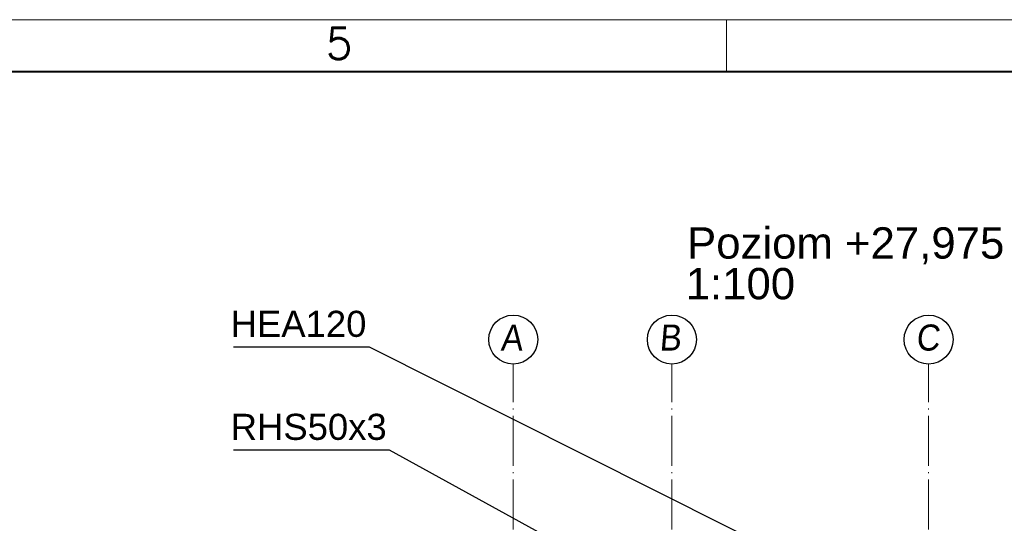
# Paper-space layout 'A0 Advance Steel' of a CAD drawing. Header units: millimetres. Extents: x 228 to 822, y 214 to 634.
# Tile 73 of 76: x 532 to 627, y 586 to 634. Entities that reach past the tile are written whole.
import ezdxf

# ---------------------------------------------------------------- set-up
doc = ezdxf.new("R2010")
doc.units = ezdxf.units.MM
doc.linetypes.add('ACAD_ISO04W100', pattern=[30, 24, -3, 0, -3])
doc.layers.get('0').update_dxf_attribs({"linetype": 'CONTINUOUS'})
for name, color, linetype, lineweight in [('5', 7, 'CONTINUOUS', 15), ('RAHM2', 1, 'CONTINUOUS', 15), ('RAHM3', 51, 'CONTINUOUS', 30), ('RAHM5', 3, 'CONTINUOUS', 40)]:
    doc.layers.add(name, color=color, linetype=linetype, lineweight=lineweight)
doc.styles.add('Arial', font='arial.ttf')
doc.styles.add('ARIAL_1', font='arial.ttf', dxfattribs={"width": 0.9, "oblique": 5})
doc.styles.add('ROMANS', font='romans.shx', dxfattribs={"width": 0.9})

# ---------------------------------------------------------------- blocks, each defined once
blk = doc.blocks.new('132QEWDSAASD')
at = {"layer": 'RAHM2'}
blk.add_line((372, 415), (372, 420), dxfattribs=at)
blk.add_lwpolyline([(0, 0), (0, 420), (594, 420), (594, 0)], close=True, dxfattribs=at)
at = {"layer": 'RAHM5'}
blk.add_line((589, 415), (5, 415), dxfattribs=at)
at = {"layer": 'RAHM3', "style": 'ROMANS'}
blk.add_text('5', height=3, dxfattribs=at).set_placement((333.607, 416.227))
blk = doc.blocks.new('5ytrhfgvc')
at = {"layer": '5'}
blk.add_blockref('132QEWDSAASD', (0, 0), dxfattribs=at)
blk = doc.blocks.new('324ewdsczxzxcz')
at = {"linetype": 'ACAD_ISO04W100', "lineweight": 5, "ltscale": 0.2}
for p, q in [((303.229, 244.968, -5394.472), (303.229, 340.131, -5394.472)), ((318.429, 244.968), (318.429, 340.131)), ((343.029, 244.968), (343.029, 340.131))]:
    blk.add_line(p, q, dxfattribs=at)
for centre in [(303.229, 342.478, -5394.472), (318.429, 342.478), (343.029, 342.478)]:
    blk.add_circle(centre, 2.347)
at = {"char_height": 2.5, "attachment_point": 1, "style": 'ARIAL_1'}
for s, insert in [('A', (302.007, 343.922, -5394.472)), ('B', (317.207, 343.922)), ('C', (341.807, 343.922))]:
    blk.add_mtext_dynamic_manual_height_columns(s, width=4.31573, gutter_width=12.5, heights=[0], dxfattribs=dict(at, insert=insert))

psp = doc.layouts.new('A0 Advance Steel')

# ---------------------------------------------------------------- linework, layer by layer
at = {"color": 7}
for points in [[(607.26, 581.836), (565.97, 602.555), (552.961, 602.555)], [(600.995, 574.491), (567.909, 592.683), (552.961, 592.683)]]:
    psp.add_lwpolyline(points, dxfattribs=at)

# ---------------------------------------------------------------- block references
psp.add_blockref('324ewdsczxzxcz', (276.531, 260.818, 8430.47))
at = {"layer": '5'}
psp.add_blockref('5ytrhfgvc', (228.18, 213.953, 26127.238), dxfattribs=at)

# ---------------------------------------------------------------- texts
at = {"color": 84, "style": 'Arial'}
for s, p in [('Poziom +27,975', (596.414, 611.057)), ('1:100', (596.281, 607.157))]:
    psp.add_text(s, height=3, dxfattribs=at).set_placement(p)
at = {"color": 7, "style": 'Arial'}
for s, p in [('HEA120', (552.682, 603.555)), ('RHS50x3', (552.687, 593.683))]:
    psp.add_text(s, height=2.5, dxfattribs=at).set_placement(p)

doc.saveas('drawing.dxf')
